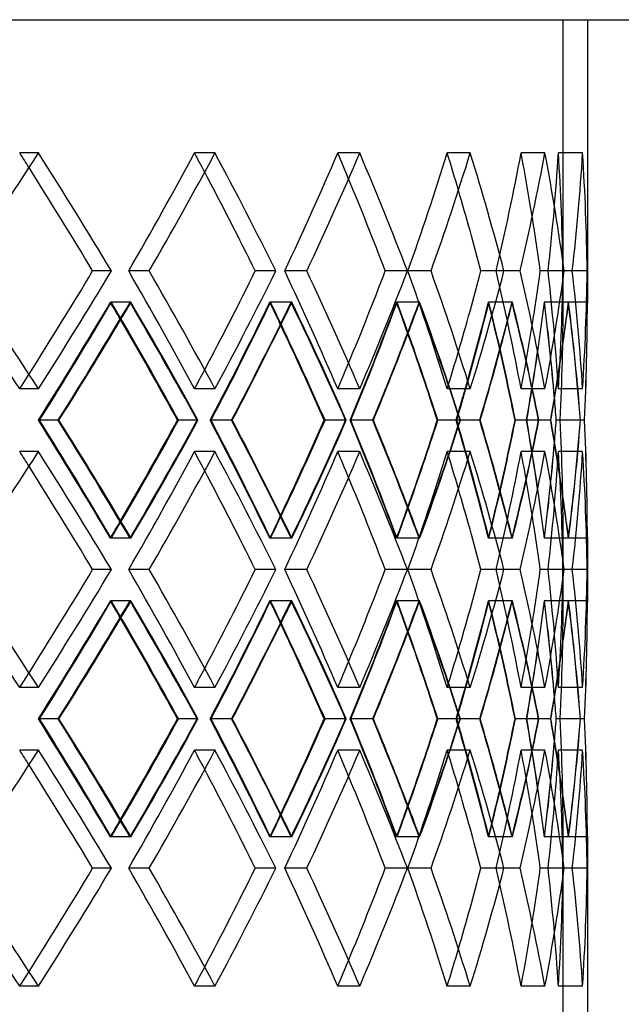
# Model space of a CAD drawing. Header units: millimetres. Extents: x -380 to 380, y -180 to 333.
# Tile 7 of 8: x 188 to 250, y -1 to 100. Entities that reach past the tile are written whole.
import ezdxf

# ---------------------------------------------------------------- set-up
doc = ezdxf.new("R2010")
doc.units = ezdxf.units.MM
doc.layers.add('HIDDEN', color=7, linetype='Continuous')
doc.layers.add('THICK', color=7, linetype='Continuous')

msp = doc.modelspace()

# ---------------------------------------------------------------- linework, layer by layer
at = {"layer": 'HIDDEN'}
for p, q in [((-243.75, 100.5), (243.75, 100.5)), ((243.75, 71.31), (243.75, 100.5)), ((189.74, 86.77), (187.81, 86.77)), ((189.74, 86.77), (187.81, 86.77)), ((207.92, 86.77), (205.8, 86.77)), ((207.92, 86.77), (205.8, 86.77)), ((222.81, 86.77), (220.55, 86.77)), ((222.81, 86.77), (220.55, 86.77)), ((234.2, 86.77), (231.82, 86.77)), ((234.2, 86.77), (231.82, 86.77)), ((241.89, 86.77), (239.43, 86.77)), ((241.89, 86.77), (239.43, 86.77)), ((245.76, 86.77), (243.27, 86.77)), ((245.76, 86.77), (243.27, 86.77)), ((197.25, 74.62), (195.33, 74.62)), ((201.15, 74.62), (199.04, 74.62)), ((201.15, 74.62), (199.04, 74.62)), ((214.17, 74.62), (212.06, 74.62)), ((217.37, 74.62), (215.1, 74.62)), ((217.37, 74.62), (215.1, 74.62)), ((227.72, 74.62), (225.45, 74.62)), ((230.16, 74.62), (227.78, 74.62)), ((230.16, 74.62), (227.78, 74.62)), ((237.67, 74.62), (235.29, 74.62)), ((239.32, 74.62), (236.86, 74.62)), ((239.32, 74.62), (236.86, 74.62)), ((243.87, 74.62), (241.41, 74.62)), ((244.7, 74.62), (242.2, 74.62)), ((244.7, 74.62), (242.2, 74.62)), ((246.23, 74.62), (243.73, 74.62)), ((244.7, 74.62), (243.73, 74.62)), ((199.27, 71.39), (197.15, 71.39)), ((199.17, 71.39), (197.24, 71.39)), ((215.83, 71.39), (213.56, 71.39)), ((215.75, 71.39), (213.64, 71.39)), ((228.99, 71.39), (226.6, 71.39)), ((228.93, 71.39), (226.66, 71.39)), ((238.53, 71.39), (236.07, 71.39)), ((238.49, 71.39), (236.11, 71.39)), ((244.32, 71.39), (241.82, 71.39)), ((244.3, 71.39), (241.84, 71.39)), ((246.25, 71.39), (243.75, 71.39)), ((189.74, 62.46), (187.81, 62.46)), ((189.74, 62.46), (187.81, 62.46)), ((207.92, 62.46), (205.8, 62.46)), ((207.92, 62.46), (205.8, 62.46)), ((222.81, 62.46), (220.55, 62.46)), ((222.81, 62.46), (220.55, 62.46)), ((234.2, 62.46), (231.82, 62.46)), ((234.2, 62.46), (231.82, 62.46)), ((241.89, 62.46), (239.43, 62.46)), ((241.89, 62.46), (239.43, 62.46)), ((245.76, 62.46), (243.27, 62.46)), ((245.76, 62.46), (243.27, 62.46)), ((191.78, 59.23), (189.73, 59.23)), ((191.78, 59.23), (189.86, 59.23)), ((206.17, 59.23), (204.06, 59.23)), ((209.63, 59.23), (207.42, 59.23)), ((209.63, 59.23), (207.52, 59.23)), ((221.42, 59.23), (219.16, 59.23)), ((224.17, 59.23), (221.83, 59.23)), ((224.17, 59.23), (221.91, 59.23)), ((233.18, 59.23), (230.8, 59.23)), ((235.18, 59.23), (232.74, 59.23)), ((235.18, 59.23), (232.8, 59.23)), ((241.26, 59.23), (238.81, 59.23)), ((242.47, 59.23), (239.98, 59.23)), ((242.47, 59.23), (240.02, 59.23)), ((245.54, 59.23), (243.04, 59.23)), ((245.95, 59.23), (243.44, 59.23)), ((245.95, 59.23), (243.45, 59.23)), ((189.74, 56), (187.81, 56)), ((189.74, 56), (187.81, 56)), ((207.92, 56), (205.8, 56)), ((207.92, 56), (205.8, 56)), ((222.81, 56), (220.55, 56)), ((222.81, 56), (220.55, 56)), ((234.2, 56), (231.82, 56)), ((234.2, 56), (231.82, 56)), ((241.89, 56), (239.43, 56)), ((241.89, 56), (239.43, 56)), ((245.76, 56), (243.27, 56)), ((245.76, 56), (243.27, 56)), ((199.27, 47.08), (197.15, 47.08)), ((199.17, 47.08), (197.24, 47.08)), ((215.83, 47.08), (213.56, 47.08)), ((215.75, 47.08), (213.64, 47.08)), ((228.99, 47.08), (226.6, 47.08)), ((228.93, 47.08), (226.66, 47.08)), ((238.53, 47.08), (236.07, 47.08)), ((238.49, 47.08), (236.11, 47.08)), ((244.32, 47.08), (241.82, 47.08)), ((244.3, 47.08), (241.84, 47.08)), ((243.75, 40.54), (243.75, 47.16)), ((246.25, 47.08), (243.75, 47.08)), ((197.25, 43.85), (195.33, 43.85)), ((201.15, 43.85), (199.04, 43.85)), ((201.15, 43.85), (199.04, 43.85)), ((214.17, 43.85), (212.06, 43.85)), ((217.37, 43.85), (215.1, 43.85)), ((217.37, 43.85), (215.1, 43.85)), ((227.72, 43.85), (225.45, 43.85)), ((230.16, 43.85), (227.78, 43.85)), ((230.16, 43.85), (227.78, 43.85)), ((237.67, 43.85), (235.29, 43.85)), ((239.32, 43.85), (236.86, 43.85)), ((239.32, 43.85), (236.86, 43.85)), ((243.87, 43.85), (241.41, 43.85)), ((244.7, 43.85), (242.2, 43.85)), ((244.7, 43.85), (242.2, 43.85)), ((246.23, 43.85), (243.73, 43.85)), ((244.7, 43.85), (243.73, 43.85)), ((199.27, 40.62), (197.15, 40.62)), ((199.17, 40.62), (197.24, 40.62)), ((215.83, 40.62), (213.56, 40.62)), ((215.75, 40.62), (213.64, 40.62)), ((228.99, 40.62), (226.6, 40.62)), ((228.93, 40.62), (226.66, 40.62)), ((238.53, 40.62), (236.07, 40.62)), ((238.49, 40.62), (236.11, 40.62)), ((244.32, 40.62), (241.82, 40.62)), ((244.3, 40.62), (241.84, 40.62)), ((246.25, 40.62), (243.75, 40.62)), ((189.74, 31.7), (187.81, 31.7)), ((189.74, 31.7), (187.81, 31.7)), ((207.92, 31.7), (205.8, 31.7)), ((207.92, 31.7), (205.8, 31.7)), ((222.81, 31.7), (220.55, 31.7)), ((222.81, 31.7), (220.55, 31.7)), ((234.2, 31.7), (231.82, 31.7)), ((234.2, 31.7), (231.82, 31.7)), ((241.89, 31.7), (239.43, 31.7)), ((241.89, 31.7), (239.43, 31.7)), ((245.76, 31.7), (243.27, 31.7)), ((245.76, 31.7), (243.27, 31.7)), ((191.78, 28.47), (189.73, 28.47)), ((191.78, 28.47), (189.86, 28.47)), ((206.17, 28.47), (204.06, 28.47)), ((209.63, 28.47), (207.42, 28.47)), ((209.63, 28.47), (207.52, 28.47)), ((221.42, 28.47), (219.16, 28.47)), ((224.17, 28.47), (221.83, 28.47)), ((224.17, 28.47), (221.91, 28.47)), ((233.18, 28.47), (230.8, 28.47)), ((235.18, 28.47), (232.74, 28.47)), ((235.18, 28.47), (232.8, 28.47)), ((241.26, 28.47), (238.81, 28.47)), ((242.47, 28.47), (239.98, 28.47)), ((242.47, 28.47), (240.02, 28.47)), ((245.54, 28.47), (243.04, 28.47)), ((245.95, 28.47), (243.44, 28.47)), ((245.95, 28.47), (243.45, 28.47)), ((189.74, 25.24), (187.81, 25.24)), ((189.74, 25.24), (187.81, 25.24)), ((207.92, 25.24), (205.8, 25.24)), ((207.92, 25.24), (205.8, 25.24)), ((222.81, 25.24), (220.55, 25.24)), ((222.81, 25.24), (220.55, 25.24)), ((234.2, 25.24), (231.82, 25.24)), ((234.2, 25.24), (231.82, 25.24)), ((241.89, 25.24), (239.43, 25.24)), ((241.89, 25.24), (239.43, 25.24)), ((245.76, 25.24), (243.27, 25.24)), ((245.76, 25.24), (243.27, 25.24)), ((199.27, 16.31), (197.15, 16.31)), ((199.17, 16.31), (197.24, 16.31)), ((215.83, 16.31), (213.56, 16.31)), ((215.75, 16.31), (213.64, 16.31)), ((228.99, 16.31), (226.6, 16.31)), ((228.93, 16.31), (226.66, 16.31)), ((238.53, 16.31), (236.07, 16.31)), ((238.49, 16.31), (236.11, 16.31)), ((244.32, 16.31), (241.82, 16.31)), ((244.3, 16.31), (241.84, 16.31)), ((243.75, -2.8), (243.75, 16.39)), ((246.25, 16.31), (243.75, 16.31)), ((197.25, 13.08), (195.33, 13.08)), ((201.15, 13.08), (199.04, 13.08)), ((201.15, 13.08), (199.04, 13.08)), ((214.17, 13.08), (212.06, 13.08)), ((217.37, 13.08), (215.1, 13.08)), ((217.37, 13.08), (215.1, 13.08)), ((227.72, 13.08), (225.45, 13.08)), ((230.16, 13.08), (227.78, 13.08)), ((230.16, 13.08), (227.78, 13.08)), ((237.67, 13.08), (235.29, 13.08)), ((239.32, 13.08), (236.86, 13.08)), ((239.32, 13.08), (236.86, 13.08)), ((243.87, 13.08), (241.41, 13.08)), ((244.7, 13.08), (242.2, 13.08)), ((244.7, 13.08), (242.2, 13.08)), ((246.23, 13.08), (243.73, 13.08)), ((244.7, 13.08), (243.73, 13.08)), ((189.74, 0.93), (187.81, 0.93)), ((189.74, 0.93), (187.81, 0.93)), ((207.92, 0.93), (205.8, 0.93)), ((207.92, 0.93), (205.8, 0.93)), ((222.81, 0.93), (220.55, 0.93)), ((222.81, 0.93), (220.55, 0.93)), ((234.2, 0.93), (231.82, 0.93)), ((234.2, 0.93), (231.82, 0.93)), ((241.89, 0.93), (239.43, 0.93)), ((241.89, 0.93), (239.43, 0.93)), ((245.76, 0.93), (243.27, 0.93)), ((245.76, 0.93), (243.27, 0.93))]:
    msp.add_line(p, q, dxfattribs=at)
for centre, major_axis, ratio, start_param, end_param in [((0, 86.77), (220.55, -220.55), 0.470564, 1.124774, 1.130973), ((0, 86.77), (222.81, -222.81), 0.470564, 1.081604, 1.130973), ((0, 86.77), (213.6, 213.6), 0.549755, -1.118017, -1.068142), ((0, 86.77), (213.6, 213.6), 0.549755, -1.118017, -1.068142), ((0, 86.77), (213.6, -213.6), 0.549755, 1.06006, 1.068142), ((0, 86.77), (215.79, -215.79), 0.549755, 1.018772, 1.068142), ((0, 86.77), (205.8, 205.8), 0.634619, -1.055185, -1.00531), ((0, 86.77), (205.8, 205.8), 0.634619, -1.055185, -1.00531), ((0, 86.77), (205.8, -205.8), 0.634619, 0.994411, 1.00531), ((0, 86.77), (207.92, -207.92), 0.634619, 0.955941, 1.00531), ((0, 86.77), (197.2, 197.2), 0.726543, -0.992354, -0.942478), ((0, 86.77), (197.2, 197.2), 0.726543, -0.992354, -0.942478), ((0, 86.77), (197.2, -197.2), 0.726543, 0.926692, 0.942478), ((0, 86.77), (199.22, -199.22), 0.726543, 0.893109, 0.942478), ((0, 86.77), (187.81, 187.81), 0.827272, -0.929522, -0.879646), ((0, 86.77), (187.81, 187.81), 0.827272, -0.929522, -0.879646), ((0, 86.77), (187.81, -187.81), 0.827272, 0.85275, 0.879646), ((0, 86.77), (189.74, -189.74), 0.827272, 0.830277, 0.879646), ((0, 86.77), (177.69, 177.69), 0.939063, -0.86669, -0.816814), ((0, 86.77), (177.69, 177.69), 0.939063, -0.86669, -0.816814), ((0, 86.77), (177.69, -177.69), 0.939063, 0.766938, 0.816814), ((0, 86.77), (179.51, -179.51), 0.939063, 0.767445, 0.816814), ((0, 62.46), (220.55, -220.55), 0.470564, 1.130973, 1.180849), ((0, 62.46), (222.81, 222.81), 0.470564, -1.130973, -1.081604), ((0, 62.46), (213.6, -213.6), 0.549755, 1.068142, 1.118017), ((0, 62.46), (213.6, -213.6), 0.549755, 1.068142, 1.118017), ((0, 62.46), (215.79, 215.79), 0.549755, -1.068142, -1.018772), ((0, 62.46), (205.8, -205.8), 0.634619, 1.00531, 1.055185), ((0, 62.46), (205.8, -205.8), 0.634619, 1.00531, 1.055185), ((0, 62.46), (207.92, 207.92), 0.634619, -1.00531, -0.955941), ((0, 62.46), (197.2, -197.2), 0.726543, 0.942478, 0.992354), ((0, 62.46), (197.2, -197.2), 0.726543, 0.942478, 0.992354), ((0, 62.46), (199.22, 199.22), 0.726543, -0.942478, -0.893109), ((0, 62.46), (187.81, -187.81), 0.827272, 0.879646, 0.929522), ((0, 62.46), (187.81, -187.81), 0.827272, 0.879646, 0.929522), ((0, 62.46), (189.74, 189.74), 0.827272, -0.879646, -0.830277), ((0, 62.46), (177.69, -177.69), 0.939063, 0.816814, 0.86669), ((0, 62.46), (177.69, -177.69), 0.939063, 0.816814, 0.86669), ((0, 62.46), (177.69, 177.69), 0.939063, -0.816814, -0.766938), ((0, 62.46), (179.51, 179.51), 0.939063, -0.816814, -0.767445), ((0, 86.77), (213.6, 213.6), 0.549755, -1.181349, -1.131295), ((0, 56), (220.55, 220.55), 0.470564, -1.117717, -1.06782), ((0, 56), (213.6, -213.6), 0.549755, 1.12424, 1.131295), ((0, 86.77), (220.55, -220.55), 0.470564, 1.061083, 1.06782), ((0, 86.77), (215.79, 215.79), 0.549755, -1.13796, -1.130653), ((0, 56), (215.79, -215.79), 0.549755, 1.081263, 1.130653), ((0, 86.77), (205.8, 205.8), 0.634619, -1.118518, -1.068463), ((0, 56), (213.6, 213.6), 0.549755, -1.054885, -1.004988), ((0, 56), (205.8, -205.8), 0.634619, 1.059141, 1.068463), ((0, 86.77), (213.6, -213.6), 0.549755, 0.99598, 1.004988), ((0, 86.77), (207.92, 207.92), 0.634619, -1.077377, -1.067821), ((0, 56), (207.92, -207.92), 0.634619, 1.018431, 1.067821), ((0, 86.77), (197.2, 197.2), 0.726543, -1.055686, -1.005631), ((0, 56), (205.8, 205.8), 0.634619, -0.992053, -0.942157), ((0, 56), (197.2, -197.2), 0.726543, 0.992689, 1.005631), ((0, 86.77), (205.8, -205.8), 0.634619, 0.92952, 0.942157), ((0, 86.77), (199.22, 199.22), 0.726543, -1.018136, -1.004989), ((0, 56), (199.22, -199.22), 0.726543, 0.9556, 1.004989), ((0, 86.77), (187.81, 187.81), 0.827272, -0.992854, -0.942799), ((0, 56), (197.2, 197.2), 0.726543, -0.929221, -0.879325), ((0, 56), (187.81, -187.81), 0.827272, 0.922847, 0.942799), ((0, 86.77), (197.2, -197.2), 0.726543, 0.859656, 0.879325), ((0, 86.77), (189.74, 189.74), 0.827272, -0.962263, -0.942157), ((0, 56), (189.74, -189.74), 0.827272, 0.892768, 0.942157), ((0, 86.77), (177.69, 177.69), 0.939063, -0.930022, -0.879967), ((0, 56), (187.81, 187.81), 0.827272, -0.86639, -0.816493), ((0, 56), (177.69, -177.69), 0.939063, 0.839433, 0.879967), ((0, 86.77), (187.81, -187.81), 0.827272, 0.776109, 0.816493), ((0, 86.77), (179.51, 179.51), 0.939063, -0.919905, -0.879325), ((0, 86.77), (177.69, -177.69), 0.939063, 0.703606, 0.753661), ((0, 56), (177.69, 177.69), 0.939063, -0.803558, -0.753982), ((0, 56), (177.69, 177.69), 0.939063, -0.753982, -0.753661), ((0, 56), (179.51, -179.51), 0.939063, 0.829936, 0.879325), ((0, 62.46), (187.81, 187.81), 0.827272, -0.879646, -0.85275), ((0, 62.46), (197.2, 197.2), 0.726543, -0.942478, -0.926692), ((0, 62.46), (205.8, 205.8), 0.634619, -1.00531, -0.994411), ((0, 62.46), (220.55, 220.55), 0.470564, -1.130973, -1.124774), ((0, 62.46), (213.6, 213.6), 0.549755, -1.068142, -1.06006), ((0, 31.7), (213.6, -213.6), 0.549755, 1.131295, 1.181349), ((0, 62.46), (220.55, -220.55), 0.470564, 1.06782, 1.117717), ((0, 62.46), (215.79, 215.79), 0.549755, -1.130653, -1.081263), ((0, 31.7), (205.8, -205.8), 0.634619, 1.068463, 1.118518), ((0, 62.46), (213.6, -213.6), 0.549755, 1.004988, 1.054885), ((0, 62.46), (207.92, 207.92), 0.634619, -1.067821, -1.018431), ((0, 31.7), (197.2, -197.2), 0.726543, 1.005631, 1.055686), ((0, 62.46), (205.8, -205.8), 0.634619, 0.942157, 0.992053), ((0, 62.46), (199.22, 199.22), 0.726543, -1.004989, -0.9556), ((0, 31.7), (187.81, -187.81), 0.827272, 0.942799, 0.992854), ((0, 62.46), (197.2, -197.2), 0.726543, 0.879325, 0.929221), ((0, 62.46), (189.74, 189.74), 0.827272, -0.942157, -0.892768), ((0, 31.7), (177.69, -177.69), 0.939063, 0.879967, 0.930022), ((0, 62.46), (187.81, -187.81), 0.827272, 0.816493, 0.86639), ((0, 31.7), (177.69, 177.69), 0.939063, -0.753661, -0.703606), ((0, 62.46), (177.69, -177.69), 0.939063, 0.753982, 0.803558), ((0, 62.46), (179.51, 179.51), 0.939063, -0.879325, -0.829936), ((0, 62.46), (177.69, 177.69), 0.939063, -0.879967, -0.839433), ((0, 31.7), (187.81, 187.81), 0.827272, -0.816493, -0.776109), ((0, 31.7), (179.51, -179.51), 0.939063, 0.879325, 0.919905), ((0, 56), (220.55, -220.55), 0.470564, 1.124774, 1.130973), ((0, 56), (222.81, -222.81), 0.470564, 1.081604, 1.130973), ((0, 56), (213.6, 213.6), 0.549755, -1.118017, -1.068142), ((0, 56), (213.6, 213.6), 0.549755, -1.118017, -1.068142), ((0, 56), (213.6, -213.6), 0.549755, 1.06006, 1.068142), ((0, 56), (215.79, -215.79), 0.549755, 1.018772, 1.068142), ((0, 56), (205.8, 205.8), 0.634619, -1.055185, -1.00531), ((0, 56), (205.8, 205.8), 0.634619, -1.055185, -1.00531), ((0, 56), (205.8, -205.8), 0.634619, 0.994411, 1.00531), ((0, 56), (207.92, -207.92), 0.634619, 0.955941, 1.00531), ((0, 56), (197.2, 197.2), 0.726543, -0.992354, -0.942478), ((0, 56), (197.2, 197.2), 0.726543, -0.992354, -0.942478), ((0, 56), (197.2, -197.2), 0.726543, 0.926692, 0.942478), ((0, 56), (199.22, -199.22), 0.726543, 0.893109, 0.942478), ((0, 56), (187.81, 187.81), 0.827272, -0.929522, -0.879646), ((0, 56), (187.81, 187.81), 0.827272, -0.929522, -0.879646), ((0, 56), (187.81, -187.81), 0.827272, 0.85275, 0.879646), ((0, 56), (189.74, -189.74), 0.827272, 0.830277, 0.879646), ((0, 56), (177.69, 177.69), 0.939063, -0.86669, -0.816814), ((0, 56), (177.69, 177.69), 0.939063, -0.86669, -0.816814), ((0, 56), (177.69, -177.69), 0.939063, 0.766938, 0.816814), ((0, 56), (179.51, -179.51), 0.939063, 0.767445, 0.816814), ((0, 62.46), (187.81, 187.81), 0.827272, -0.942799, -0.922847), ((0, 31.7), (197.2, 197.2), 0.726543, -0.879325, -0.859656), ((0, 31.7), (189.74, -189.74), 0.827272, 0.942157, 0.962263), ((0, 62.46), (197.2, 197.2), 0.726543, -1.005631, -0.992689), ((0, 31.7), (205.8, 205.8), 0.634619, -0.942157, -0.92952), ((0, 31.7), (199.22, -199.22), 0.726543, 1.004989, 1.018136), ((0, 62.46), (213.6, 213.6), 0.549755, -1.131295, -1.12424), ((0, 31.7), (220.55, 220.55), 0.470564, -1.06782, -1.061083), ((0, 31.7), (215.79, -215.79), 0.549755, 1.130653, 1.13796), ((0, 62.46), (205.8, 205.8), 0.634619, -1.068463, -1.059141), ((0, 31.7), (213.6, 213.6), 0.549755, -1.004988, -0.99598), ((0, 31.7), (207.92, -207.92), 0.634619, 1.067821, 1.077377), ((0, 62.46), (177.69, -177.69), 0.939063, 0.753661, 0.753982), ((0, 31.7), (220.55, -220.55), 0.470564, 1.130973, 1.180849), ((0, 31.7), (222.81, 222.81), 0.470564, -1.130973, -1.081604), ((0, 31.7), (213.6, -213.6), 0.549755, 1.068142, 1.118017), ((0, 31.7), (213.6, -213.6), 0.549755, 1.068142, 1.118017), ((0, 31.7), (215.79, 215.79), 0.549755, -1.068142, -1.018772), ((0, 31.7), (205.8, -205.8), 0.634619, 1.00531, 1.055185), ((0, 31.7), (205.8, -205.8), 0.634619, 1.00531, 1.055185), ((0, 31.7), (207.92, 207.92), 0.634619, -1.00531, -0.955941), ((0, 31.7), (197.2, -197.2), 0.726543, 0.942478, 0.992354), ((0, 31.7), (197.2, -197.2), 0.726543, 0.942478, 0.992354), ((0, 31.7), (199.22, 199.22), 0.726543, -0.942478, -0.893109), ((0, 31.7), (187.81, -187.81), 0.827272, 0.879646, 0.929522), ((0, 31.7), (187.81, -187.81), 0.827272, 0.879646, 0.929522), ((0, 31.7), (189.74, 189.74), 0.827272, -0.879646, -0.830277), ((0, 31.7), (177.69, -177.69), 0.939063, 0.816814, 0.86669), ((0, 31.7), (177.69, -177.69), 0.939063, 0.816814, 0.86669), ((0, 31.7), (177.69, 177.69), 0.939063, -0.816814, -0.766938), ((0, 31.7), (179.51, 179.51), 0.939063, -0.816814, -0.767445), ((0, 56), (213.6, 213.6), 0.549755, -1.181349, -1.131295), ((0, 25.24), (220.55, 220.55), 0.470564, -1.117717, -1.06782), ((0, 25.24), (213.6, -213.6), 0.549755, 1.12424, 1.131295), ((0, 56), (220.55, -220.55), 0.470564, 1.061083, 1.06782), ((0, 56), (215.79, 215.79), 0.549755, -1.13796, -1.130653), ((0, 25.24), (215.79, -215.79), 0.549755, 1.081263, 1.130653), ((0, 56), (205.8, 205.8), 0.634619, -1.118518, -1.068463), ((0, 25.24), (213.6, 213.6), 0.549755, -1.054885, -1.004988), ((0, 25.24), (205.8, -205.8), 0.634619, 1.059141, 1.068463), ((0, 56), (213.6, -213.6), 0.549755, 0.99598, 1.004988), ((0, 56), (207.92, 207.92), 0.634619, -1.077377, -1.067821), ((0, 25.24), (207.92, -207.92), 0.634619, 1.018431, 1.067821), ((0, 56), (197.2, 197.2), 0.726543, -1.055686, -1.005631), ((0, 25.24), (205.8, 205.8), 0.634619, -0.992053, -0.942157), ((0, 25.24), (197.2, -197.2), 0.726543, 0.992689, 1.005631), ((0, 56), (205.8, -205.8), 0.634619, 0.92952, 0.942157), ((0, 56), (199.22, 199.22), 0.726543, -1.018136, -1.004989), ((0, 25.24), (199.22, -199.22), 0.726543, 0.9556, 1.004989), ((0, 56), (187.81, 187.81), 0.827272, -0.992854, -0.942799), ((0, 25.24), (197.2, 197.2), 0.726543, -0.929221, -0.879325), ((0, 25.24), (187.81, -187.81), 0.827272, 0.922847, 0.942799), ((0, 56), (197.2, -197.2), 0.726543, 0.859656, 0.879325), ((0, 56), (189.74, 189.74), 0.827272, -0.962263, -0.942157), ((0, 25.24), (189.74, -189.74), 0.827272, 0.892768, 0.942157), ((0, 56), (177.69, 177.69), 0.939063, -0.930022, -0.879967), ((0, 25.24), (187.81, 187.81), 0.827272, -0.86639, -0.816493), ((0, 25.24), (177.69, -177.69), 0.939063, 0.839433, 0.879967), ((0, 56), (187.81, -187.81), 0.827272, 0.776109, 0.816493), ((0, 56), (179.51, 179.51), 0.939063, -0.919905, -0.879325), ((0, 56), (177.69, -177.69), 0.939063, 0.703606, 0.753661), ((0, 25.24), (177.69, 177.69), 0.939063, -0.753982, -0.753661), ((0, 25.24), (179.51, -179.51), 0.939063, 0.829936, 0.879325), ((0, 25.24), (177.69, 177.69), 0.939063, -0.803558, -0.753982), ((0, 31.7), (187.81, 187.81), 0.827272, -0.879646, -0.85275), ((0, 31.7), (197.2, 197.2), 0.726543, -0.942478, -0.926692), ((0, 31.7), (213.6, 213.6), 0.549755, -1.068142, -1.06006), ((0, 31.7), (205.8, 205.8), 0.634619, -1.00531, -0.994411), ((0, 31.7), (220.55, 220.55), 0.470564, -1.130973, -1.124774), ((0, 0.93), (213.6, -213.6), 0.549755, 1.131295, 1.181349), ((0, 31.7), (220.55, -220.55), 0.470564, 1.06782, 1.117717), ((0, 31.7), (215.79, 215.79), 0.549755, -1.130653, -1.081263), ((0, 0.93), (205.8, -205.8), 0.634619, 1.068463, 1.118518), ((0, 31.7), (213.6, -213.6), 0.549755, 1.004988, 1.054885), ((0, 31.7), (207.92, 207.92), 0.634619, -1.067821, -1.018431), ((0, 0.93), (197.2, -197.2), 0.726543, 1.005631, 1.055686), ((0, 31.7), (205.8, -205.8), 0.634619, 0.942157, 0.992053), ((0, 31.7), (199.22, 199.22), 0.726543, -1.004989, -0.9556), ((0, 0.93), (187.81, -187.81), 0.827272, 0.942799, 0.992854), ((0, 31.7), (197.2, -197.2), 0.726543, 0.879325, 0.929221), ((0, 31.7), (189.74, 189.74), 0.827272, -0.942157, -0.892768), ((0, 0.93), (177.69, -177.69), 0.939063, 0.879967, 0.930022), ((0, 31.7), (187.81, -187.81), 0.827272, 0.816493, 0.86639), ((0, 0.93), (177.69, 177.69), 0.939063, -0.753661, -0.703606), ((0, 31.7), (177.69, -177.69), 0.939063, 0.753982, 0.803558), ((0, 31.7), (179.51, 179.51), 0.939063, -0.879325, -0.829936), ((0, 31.7), (177.69, 177.69), 0.939063, -0.879967, -0.839433), ((0, 0.93), (187.81, 187.81), 0.827272, -0.816493, -0.776109), ((0, 0.93), (179.51, -179.51), 0.939063, 0.879325, 0.919905), ((0, 25.24), (220.55, -220.55), 0.470564, 1.124774, 1.130973), ((0, 25.24), (222.81, -222.81), 0.470564, 1.081604, 1.130973), ((0, 25.24), (213.6, 213.6), 0.549755, -1.118017, -1.068142), ((0, 25.24), (213.6, 213.6), 0.549755, -1.118017, -1.068142), ((0, 25.24), (213.6, -213.6), 0.549755, 1.06006, 1.068142), ((0, 25.24), (215.79, -215.79), 0.549755, 1.018772, 1.068142), ((0, 25.24), (205.8, 205.8), 0.634619, -1.055185, -1.00531), ((0, 25.24), (205.8, 205.8), 0.634619, -1.055185, -1.00531), ((0, 25.24), (205.8, -205.8), 0.634619, 0.994411, 1.00531), ((0, 25.24), (207.92, -207.92), 0.634619, 0.955941, 1.00531), ((0, 25.24), (197.2, 197.2), 0.726543, -0.992354, -0.942478), ((0, 25.24), (197.2, 197.2), 0.726543, -0.992354, -0.942478), ((0, 25.24), (197.2, -197.2), 0.726543, 0.926692, 0.942478), ((0, 25.24), (199.22, -199.22), 0.726543, 0.893109, 0.942478), ((0, 25.24), (187.81, 187.81), 0.827272, -0.929522, -0.879646), ((0, 25.24), (187.81, 187.81), 0.827272, -0.929522, -0.879646), ((0, 25.24), (187.81, -187.81), 0.827272, 0.85275, 0.879646), ((0, 25.24), (189.74, -189.74), 0.827272, 0.830277, 0.879646), ((0, 25.24), (177.69, 177.69), 0.939063, -0.86669, -0.816814), ((0, 25.24), (177.69, 177.69), 0.939063, -0.86669, -0.816814), ((0, 25.24), (177.69, -177.69), 0.939063, 0.766938, 0.816814), ((0, 25.24), (179.51, -179.51), 0.939063, 0.767445, 0.816814), ((0, 31.7), (187.81, 187.81), 0.827272, -0.942799, -0.922847), ((0, 0.93), (197.2, 197.2), 0.726543, -0.879325, -0.859656), ((0, 0.93), (189.74, -189.74), 0.827272, 0.942157, 0.962263), ((0, 31.7), (197.2, 197.2), 0.726543, -1.005631, -0.992689), ((0, 0.93), (205.8, 205.8), 0.634619, -0.942157, -0.92952), ((0, 0.93), (199.22, -199.22), 0.726543, 1.004989, 1.018136), ((0, 31.7), (205.8, 205.8), 0.634619, -1.068463, -1.059141), ((0, 0.93), (213.6, 213.6), 0.549755, -1.004988, -0.99598), ((0, 0.93), (207.92, -207.92), 0.634619, 1.067821, 1.077377), ((0, 31.7), (213.6, 213.6), 0.549755, -1.131295, -1.12424), ((0, 0.93), (220.55, 220.55), 0.470564, -1.06782, -1.061083), ((0, 0.93), (215.79, -215.79), 0.549755, 1.130653, 1.13796), ((0, 31.7), (177.69, -177.69), 0.939063, 0.753661, 0.753982), ((0, 0.93), (220.55, -220.55), 0.470564, 1.130973, 1.180849), ((0, 0.93), (222.81, 222.81), 0.470564, -1.130973, -1.081604), ((0, 0.93), (213.6, -213.6), 0.549755, 1.068142, 1.118017), ((0, 0.93), (213.6, -213.6), 0.549755, 1.068142, 1.118017), ((0, 0.93), (215.79, 215.79), 0.549755, -1.068142, -1.018772), ((0, 0.93), (205.8, -205.8), 0.634619, 1.00531, 1.055185), ((0, 0.93), (205.8, -205.8), 0.634619, 1.00531, 1.055185), ((0, 0.93), (207.92, 207.92), 0.634619, -1.00531, -0.955941), ((0, 0.93), (197.2, -197.2), 0.726543, 0.942478, 0.992354), ((0, 0.93), (197.2, -197.2), 0.726543, 0.942478, 0.992354), ((0, 0.93), (199.22, 199.22), 0.726543, -0.942478, -0.893109), ((0, 0.93), (187.81, -187.81), 0.827272, 0.879646, 0.929522), ((0, 0.93), (187.81, -187.81), 0.827272, 0.879646, 0.929522), ((0, 0.93), (189.74, 189.74), 0.827272, -0.879646, -0.830277), ((0, 0.93), (177.69, -177.69), 0.939063, 0.816814, 0.86669), ((0, 0.93), (177.69, -177.69), 0.939063, 0.816814, 0.86669), ((0, 0.93), (177.69, 177.69), 0.939063, -0.816814, -0.766938), ((0, 0.93), (179.51, 179.51), 0.939063, -0.816814, -0.767445), ((0, 0.93), (187.81, 187.81), 0.827272, -0.879646, -0.85275), ((0, 0.93), (197.2, 197.2), 0.726543, -0.942478, -0.926692), ((0, 0.93), (205.8, 205.8), 0.634619, -1.00531, -0.994411), ((0, 0.93), (220.55, 220.55), 0.470564, -1.130973, -1.124774), ((0, 0.93), (213.6, 213.6), 0.549755, -1.068142, -1.06006)]:
    msp.add_ellipse(centre, major_axis=major_axis, ratio=ratio, start_param=start_param, end_param=end_param, dxfattribs=at)
at = {"layer": 'THICK'}
for p, q in [((-380, 100.5), (380, 100.5)), ((246.25, 100.5), (246.25, 71.31)), ((197.25, 74.62), (195.33, 74.62)), ((214.17, 74.62), (212.06, 74.62)), ((227.72, 74.62), (225.45, 74.62)), ((237.67, 74.62), (235.29, 74.62)), ((243.87, 74.62), (241.41, 74.62)), ((246.23, 74.62), (244.7, 74.62)), ((191.86, 59.23), (191.78, 59.23)), ((206.1, 59.23), (204.16, 59.23)), ((209.69, 59.23), (209.63, 59.23)), ((221.37, 59.23), (219.24, 59.23)), ((224.22, 59.23), (224.17, 59.23)), ((233.14, 59.23), (230.86, 59.23)), ((235.21, 59.23), (235.18, 59.23)), ((241.24, 59.23), (238.85, 59.23)), ((242.49, 59.23), (242.47, 59.23)), ((245.53, 59.23), (243.06, 59.23)), ((245.95, 59.23), (245.95, 59.23)), ((246.25, 47.16), (246.25, 40.54)), ((197.25, 43.85), (195.33, 43.85)), ((214.17, 43.85), (212.06, 43.85)), ((227.72, 43.85), (225.45, 43.85)), ((237.67, 43.85), (235.29, 43.85)), ((243.87, 43.85), (241.41, 43.85)), ((246.23, 43.85), (244.7, 43.85)), ((191.86, 28.47), (191.78, 28.47)), ((206.1, 28.47), (204.16, 28.47)), ((209.69, 28.47), (209.63, 28.47)), ((221.37, 28.47), (219.24, 28.47)), ((224.22, 28.47), (224.17, 28.47)), ((233.14, 28.47), (230.86, 28.47)), ((235.21, 28.47), (235.18, 28.47)), ((241.24, 28.47), (238.85, 28.47)), ((242.49, 28.47), (242.47, 28.47)), ((245.53, 28.47), (243.06, 28.47)), ((245.95, 28.47), (245.95, 28.47)), ((246.25, 16.39), (246.25, -7.8)), ((197.25, 13.08), (195.33, 13.08)), ((214.17, 13.08), (212.06, 13.08)), ((227.72, 13.08), (225.45, 13.08)), ((237.67, 13.08), (235.29, 13.08)), ((243.87, 13.08), (241.41, 13.08)), ((246.23, 13.08), (244.7, 13.08))]:
    msp.add_line(p, q, dxfattribs=at)
for centre, major_axis, ratio, start_param, end_param in [((0, 86.77), (222.81, 222.81), 0.470564, -1.180342, -1.130973), ((0, 86.77), (222.81, -222.81), 0.470564, 1.081604, 1.130973), ((0, 86.77), (215.79, 215.79), 0.549755, -1.117511, -1.068142), ((0, 86.77), (215.79, -215.79), 0.549755, 1.018772, 1.068142), ((0, 86.77), (207.92, 207.92), 0.634619, -1.054679, -1.00531), ((0, 86.77), (207.92, -207.92), 0.634619, 0.955941, 1.00531), ((0, 86.77), (199.22, 199.22), 0.726543, -0.991847, -0.942478), ((0, 86.77), (199.22, -199.22), 0.726543, 0.893109, 0.942478), ((0, 86.77), (189.74, 189.74), 0.827272, -0.929015, -0.879646), ((0, 86.77), (189.74, -189.74), 0.827272, 0.830277, 0.879646), ((0, 86.77), (179.51, 179.51), 0.939063, -0.866183, -0.816814), ((0, 86.77), (179.51, -179.51), 0.939063, 0.767445, 0.816814), ((0, 86.77), (220.55, -220.55), 0.470564, 1.081098, 1.124774), ((0, 86.77), (213.6, -213.6), 0.549755, 1.018266, 1.06006), ((0, 86.77), (205.8, -205.8), 0.634619, 0.955434, 0.994411), ((0, 86.77), (197.2, -197.2), 0.726543, 0.892602, 0.926692), ((0, 86.77), (187.81, -187.81), 0.827272, 0.82977, 0.85275), ((0, 62.46), (222.81, -222.81), 0.470564, 1.130973, 1.180342), ((0, 62.46), (220.55, 220.55), 0.470564, -1.124774, -1.081098), ((0, 62.46), (222.81, 222.81), 0.470564, -1.130973, -1.081604), ((0, 62.46), (215.79, -215.79), 0.549755, 1.068142, 1.117511), ((0, 62.46), (213.6, 213.6), 0.549755, -1.06006, -1.018266), ((0, 62.46), (215.79, 215.79), 0.549755, -1.068142, -1.018772), ((0, 62.46), (207.92, -207.92), 0.634619, 1.00531, 1.054679), ((0, 62.46), (205.8, 205.8), 0.634619, -0.994411, -0.955434), ((0, 62.46), (207.92, 207.92), 0.634619, -1.00531, -0.955941), ((0, 62.46), (199.22, -199.22), 0.726543, 0.942478, 0.991847), ((0, 62.46), (197.2, 197.2), 0.726543, -0.926692, -0.892602), ((0, 62.46), (199.22, 199.22), 0.726543, -0.942478, -0.893109), ((0, 62.46), (189.74, -189.74), 0.827272, 0.879646, 0.929015), ((0, 62.46), (187.81, 187.81), 0.827272, -0.85275, -0.82977), ((0, 62.46), (189.74, 189.74), 0.827272, -0.879646, -0.830277), ((0, 62.46), (179.51, -179.51), 0.939063, 0.816814, 0.866183), ((0, 62.46), (179.51, 179.51), 0.939063, -0.816814, -0.767445), ((0, 56), (222.81, 222.81), 0.470564, -1.117852, -1.068462), ((0, 86.77), (222.81, -222.81), 0.470564, 1.01892, 1.068462), ((0, 56), (215.79, 215.79), 0.549755, -1.05502, -1.00563), ((0, 86.77), (215.79, -215.79), 0.549755, 0.956088, 1.00563), ((0, 56), (207.92, 207.92), 0.634619, -0.992188, -0.942799), ((0, 86.77), (207.92, -207.92), 0.634619, 0.893256, 0.942799), ((0, 56), (199.22, 199.22), 0.726543, -0.929356, -0.879967), ((0, 86.77), (199.22, -199.22), 0.726543, 0.830424, 0.879967), ((0, 56), (189.74, 189.74), 0.827272, -0.866524, -0.817135), ((0, 86.77), (189.74, -189.74), 0.827272, 0.767592, 0.817135), ((0, 56), (179.51, 179.51), 0.939063, -0.803692, -0.754303), ((0, 86.77), (179.51, -179.51), 0.939063, 0.70476, 0.753982), ((0, 86.77), (179.51, -179.51), 0.939063, 0.753982, 0.754303), ((0, 86.77), (215.79, 215.79), 0.549755, -1.180195, -1.13796), ((0, 56), (213.6, -213.6), 0.549755, 1.081398, 1.12424), ((0, 86.77), (220.55, -220.55), 0.470564, 1.017765, 1.061083), ((0, 86.77), (207.92, 207.92), 0.634619, -1.117363, -1.077377), ((0, 56), (205.8, -205.8), 0.634619, 1.018566, 1.059141), ((0, 86.77), (213.6, -213.6), 0.549755, 0.954934, 0.99598), ((0, 86.77), (199.22, 199.22), 0.726543, -1.054532, -1.018136), ((0, 56), (197.2, -197.2), 0.726543, 0.955734, 0.992689), ((0, 86.77), (205.8, -205.8), 0.634619, 0.892102, 0.92952), ((0, 86.77), (189.74, 189.74), 0.827272, -0.9917, -0.962263), ((0, 56), (187.81, -187.81), 0.827272, 0.892902, 0.922847), ((0, 86.77), (197.2, -197.2), 0.726543, 0.82927, 0.859656), ((0, 86.77), (179.51, 179.51), 0.939063, -0.928868, -0.919905), ((0, 56), (177.69, -177.69), 0.939063, 0.83007, 0.839433), ((0, 86.77), (187.81, -187.81), 0.827272, 0.766438, 0.776109), ((0, 62.46), (222.81, -222.81), 0.470564, 1.068462, 1.117852), ((0, 31.7), (215.79, -215.79), 0.549755, 1.13796, 1.180195), ((0, 62.46), (213.6, 213.6), 0.549755, -1.12424, -1.081398), ((0, 31.7), (220.55, 220.55), 0.470564, -1.061083, -1.017765), ((0, 31.7), (222.81, 222.81), 0.470564, -1.068462, -1.01892), ((0, 62.46), (215.79, -215.79), 0.549755, 1.00563, 1.05502), ((0, 31.7), (207.92, -207.92), 0.634619, 1.077377, 1.117363), ((0, 62.46), (205.8, 205.8), 0.634619, -1.059141, -1.018566), ((0, 31.7), (213.6, 213.6), 0.549755, -0.99598, -0.954934), ((0, 31.7), (215.79, 215.79), 0.549755, -1.00563, -0.956088), ((0, 62.46), (207.92, -207.92), 0.634619, 0.942799, 0.992188), ((0, 31.7), (199.22, -199.22), 0.726543, 1.018136, 1.054532), ((0, 62.46), (197.2, 197.2), 0.726543, -0.992689, -0.955734), ((0, 31.7), (205.8, 205.8), 0.634619, -0.92952, -0.892102), ((0, 31.7), (207.92, 207.92), 0.634619, -0.942799, -0.893256), ((0, 62.46), (199.22, -199.22), 0.726543, 0.879967, 0.929356), ((0, 31.7), (189.74, -189.74), 0.827272, 0.962263, 0.9917), ((0, 62.46), (187.81, 187.81), 0.827272, -0.922847, -0.892902), ((0, 31.7), (197.2, 197.2), 0.726543, -0.859656, -0.82927), ((0, 31.7), (199.22, 199.22), 0.726543, -0.879967, -0.830424), ((0, 62.46), (189.74, -189.74), 0.827272, 0.817135, 0.866524), ((0, 31.7), (179.51, -179.51), 0.939063, 0.919905, 0.928868), ((0, 62.46), (177.69, 177.69), 0.939063, -0.839433, -0.83007), ((0, 31.7), (187.81, 187.81), 0.827272, -0.776109, -0.766438), ((0, 31.7), (189.74, 189.74), 0.827272, -0.817135, -0.767592), ((0, 62.46), (179.51, -179.51), 0.939063, 0.754303, 0.803692), ((0, 31.7), (179.51, 179.51), 0.939063, -0.753982, -0.70476), ((0, 56), (222.81, 222.81), 0.470564, -1.180342, -1.130973), ((0, 56), (222.81, -222.81), 0.470564, 1.081604, 1.130973), ((0, 56), (215.79, 215.79), 0.549755, -1.117511, -1.068142), ((0, 56), (215.79, -215.79), 0.549755, 1.018772, 1.068142), ((0, 56), (207.92, 207.92), 0.634619, -1.054679, -1.00531), ((0, 56), (207.92, -207.92), 0.634619, 0.955941, 1.00531), ((0, 56), (199.22, 199.22), 0.726543, -0.991847, -0.942478), ((0, 56), (199.22, -199.22), 0.726543, 0.893109, 0.942478), ((0, 56), (189.74, 189.74), 0.827272, -0.929015, -0.879646), ((0, 56), (189.74, -189.74), 0.827272, 0.830277, 0.879646), ((0, 56), (179.51, 179.51), 0.939063, -0.866183, -0.816814), ((0, 56), (179.51, -179.51), 0.939063, 0.767445, 0.816814), ((0, 56), (220.55, -220.55), 0.470564, 1.081098, 1.124774), ((0, 56), (213.6, -213.6), 0.549755, 1.018266, 1.06006), ((0, 56), (205.8, -205.8), 0.634619, 0.955434, 0.994411), ((0, 56), (197.2, -197.2), 0.726543, 0.892602, 0.926692), ((0, 56), (187.81, -187.81), 0.827272, 0.82977, 0.85275), ((0, 31.7), (179.51, 179.51), 0.939063, -0.754303, -0.753982), ((0, 31.7), (222.81, -222.81), 0.470564, 1.130973, 1.180342), ((0, 31.7), (220.55, 220.55), 0.470564, -1.124774, -1.081098), ((0, 31.7), (222.81, 222.81), 0.470564, -1.130973, -1.081604), ((0, 31.7), (215.79, -215.79), 0.549755, 1.068142, 1.117511), ((0, 31.7), (213.6, 213.6), 0.549755, -1.06006, -1.018266), ((0, 31.7), (215.79, 215.79), 0.549755, -1.068142, -1.018772), ((0, 31.7), (207.92, -207.92), 0.634619, 1.00531, 1.054679), ((0, 31.7), (205.8, 205.8), 0.634619, -0.994411, -0.955434), ((0, 31.7), (207.92, 207.92), 0.634619, -1.00531, -0.955941), ((0, 31.7), (199.22, -199.22), 0.726543, 0.942478, 0.991847), ((0, 31.7), (197.2, 197.2), 0.726543, -0.926692, -0.892602), ((0, 31.7), (199.22, 199.22), 0.726543, -0.942478, -0.893109), ((0, 31.7), (189.74, -189.74), 0.827272, 0.879646, 0.929015), ((0, 31.7), (187.81, 187.81), 0.827272, -0.85275, -0.82977), ((0, 31.7), (189.74, 189.74), 0.827272, -0.879646, -0.830277), ((0, 31.7), (179.51, -179.51), 0.939063, 0.816814, 0.866183), ((0, 31.7), (179.51, 179.51), 0.939063, -0.816814, -0.767445), ((0, 25.24), (222.81, 222.81), 0.470564, -1.117852, -1.068462), ((0, 56), (222.81, -222.81), 0.470564, 1.01892, 1.068462), ((0, 25.24), (215.79, 215.79), 0.549755, -1.05502, -1.00563), ((0, 56), (215.79, -215.79), 0.549755, 0.956088, 1.00563), ((0, 25.24), (207.92, 207.92), 0.634619, -0.992188, -0.942799), ((0, 56), (207.92, -207.92), 0.634619, 0.893256, 0.942799), ((0, 25.24), (199.22, 199.22), 0.726543, -0.929356, -0.879967), ((0, 56), (199.22, -199.22), 0.726543, 0.830424, 0.879967), ((0, 25.24), (189.74, 189.74), 0.827272, -0.866524, -0.817135), ((0, 56), (189.74, -189.74), 0.827272, 0.767592, 0.817135), ((0, 25.24), (179.51, 179.51), 0.939063, -0.803692, -0.754303), ((0, 56), (179.51, -179.51), 0.939063, 0.753982, 0.754303), ((0, 56), (179.51, -179.51), 0.939063, 0.70476, 0.753982), ((0, 56), (215.79, 215.79), 0.549755, -1.180195, -1.13796), ((0, 25.24), (213.6, -213.6), 0.549755, 1.081398, 1.12424), ((0, 56), (220.55, -220.55), 0.470564, 1.017765, 1.061083), ((0, 56), (207.92, 207.92), 0.634619, -1.117363, -1.077377), ((0, 25.24), (205.8, -205.8), 0.634619, 1.018566, 1.059141), ((0, 56), (213.6, -213.6), 0.549755, 0.954934, 0.99598), ((0, 56), (205.8, -205.8), 0.634619, 0.892102, 0.92952), ((0, 56), (199.22, 199.22), 0.726543, -1.054532, -1.018136), ((0, 25.24), (197.2, -197.2), 0.726543, 0.955734, 0.992689), ((0, 56), (189.74, 189.74), 0.827272, -0.9917, -0.962263), ((0, 25.24), (187.81, -187.81), 0.827272, 0.892902, 0.922847), ((0, 56), (197.2, -197.2), 0.726543, 0.82927, 0.859656), ((0, 56), (179.51, 179.51), 0.939063, -0.928868, -0.919905), ((0, 25.24), (177.69, -177.69), 0.939063, 0.83007, 0.839433), ((0, 56), (187.81, -187.81), 0.827272, 0.766438, 0.776109), ((0, 31.7), (222.81, -222.81), 0.470564, 1.068462, 1.117852), ((0, 0.93), (215.79, -215.79), 0.549755, 1.13796, 1.180195), ((0, 31.7), (213.6, 213.6), 0.549755, -1.12424, -1.081398), ((0, 0.93), (220.55, 220.55), 0.470564, -1.061083, -1.017765), ((0, 0.93), (222.81, 222.81), 0.470564, -1.068462, -1.01892), ((0, 31.7), (215.79, -215.79), 0.549755, 1.00563, 1.05502), ((0, 0.93), (207.92, -207.92), 0.634619, 1.077377, 1.117363), ((0, 31.7), (205.8, 205.8), 0.634619, -1.059141, -1.018566), ((0, 0.93), (213.6, 213.6), 0.549755, -0.99598, -0.954934), ((0, 0.93), (215.79, 215.79), 0.549755, -1.00563, -0.956088), ((0, 31.7), (207.92, -207.92), 0.634619, 0.942799, 0.992188), ((0, 0.93), (199.22, -199.22), 0.726543, 1.018136, 1.054532), ((0, 31.7), (197.2, 197.2), 0.726543, -0.992689, -0.955734), ((0, 0.93), (205.8, 205.8), 0.634619, -0.92952, -0.892102), ((0, 0.93), (207.92, 207.92), 0.634619, -0.942799, -0.893256), ((0, 31.7), (199.22, -199.22), 0.726543, 0.879967, 0.929356), ((0, 0.93), (189.74, -189.74), 0.827272, 0.962263, 0.9917), ((0, 31.7), (187.81, 187.81), 0.827272, -0.922847, -0.892902), ((0, 0.93), (197.2, 197.2), 0.726543, -0.859656, -0.82927), ((0, 0.93), (199.22, 199.22), 0.726543, -0.879967, -0.830424), ((0, 31.7), (189.74, -189.74), 0.827272, 0.817135, 0.866524), ((0, 0.93), (179.51, -179.51), 0.939063, 0.919905, 0.928868), ((0, 31.7), (177.69, 177.69), 0.939063, -0.839433, -0.83007), ((0, 0.93), (187.81, 187.81), 0.827272, -0.776109, -0.766438), ((0, 0.93), (189.74, 189.74), 0.827272, -0.817135, -0.767592), ((0, 31.7), (179.51, -179.51), 0.939063, 0.754303, 0.803692), ((0, 0.93), (179.51, 179.51), 0.939063, -0.753982, -0.70476), ((0, 25.24), (222.81, 222.81), 0.470564, -1.180342, -1.130973), ((0, 25.24), (222.81, -222.81), 0.470564, 1.081604, 1.130973), ((0, 25.24), (215.79, 215.79), 0.549755, -1.117511, -1.068142), ((0, 25.24), (215.79, -215.79), 0.549755, 1.018772, 1.068142), ((0, 25.24), (207.92, 207.92), 0.634619, -1.054679, -1.00531), ((0, 25.24), (207.92, -207.92), 0.634619, 0.955941, 1.00531), ((0, 25.24), (199.22, 199.22), 0.726543, -0.991847, -0.942478), ((0, 25.24), (199.22, -199.22), 0.726543, 0.893109, 0.942478), ((0, 25.24), (189.74, 189.74), 0.827272, -0.929015, -0.879646), ((0, 25.24), (189.74, -189.74), 0.827272, 0.830277, 0.879646), ((0, 25.24), (179.51, 179.51), 0.939063, -0.866183, -0.816814), ((0, 25.24), (179.51, -179.51), 0.939063, 0.767445, 0.816814), ((0, 25.24), (220.55, -220.55), 0.470564, 1.081098, 1.124774), ((0, 25.24), (213.6, -213.6), 0.549755, 1.018266, 1.06006), ((0, 25.24), (205.8, -205.8), 0.634619, 0.955434, 0.994411), ((0, 25.24), (197.2, -197.2), 0.726543, 0.892602, 0.926692), ((0, 25.24), (187.81, -187.81), 0.827272, 0.82977, 0.85275), ((0, 0.93), (179.51, 179.51), 0.939063, -0.754303, -0.753982), ((0, 0.93), (222.81, -222.81), 0.470564, 1.130973, 1.180342), ((0, 0.93), (220.55, 220.55), 0.470564, -1.124774, -1.081098), ((0, 0.93), (222.81, 222.81), 0.470564, -1.130973, -1.081604), ((0, 0.93), (215.79, -215.79), 0.549755, 1.068142, 1.117511), ((0, 0.93), (213.6, 213.6), 0.549755, -1.06006, -1.018266), ((0, 0.93), (215.79, 215.79), 0.549755, -1.068142, -1.018772), ((0, 0.93), (207.92, -207.92), 0.634619, 1.00531, 1.054679), ((0, 0.93), (205.8, 205.8), 0.634619, -0.994411, -0.955434), ((0, 0.93), (207.92, 207.92), 0.634619, -1.00531, -0.955941), ((0, 0.93), (199.22, -199.22), 0.726543, 0.942478, 0.991847), ((0, 0.93), (197.2, 197.2), 0.726543, -0.926692, -0.892602), ((0, 0.93), (199.22, 199.22), 0.726543, -0.942478, -0.893109), ((0, 0.93), (189.74, -189.74), 0.827272, 0.879646, 0.929015), ((0, 0.93), (187.81, 187.81), 0.827272, -0.85275, -0.82977), ((0, 0.93), (189.74, 189.74), 0.827272, -0.879646, -0.830277), ((0, 0.93), (179.51, -179.51), 0.939063, 0.816814, 0.866183), ((0, 0.93), (179.51, 179.51), 0.939063, -0.816814, -0.767445)]:
    msp.add_ellipse(centre, major_axis=major_axis, ratio=ratio, start_param=start_param, end_param=end_param, dxfattribs=at)

doc.saveas('drawing.dxf')
